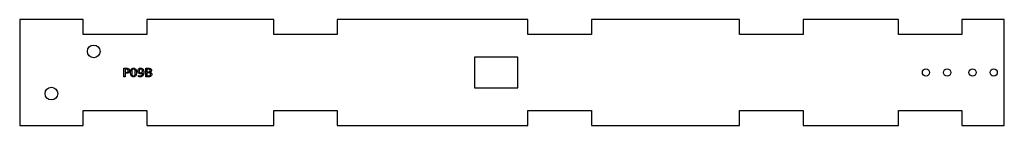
# Model space of a CAD drawing. Header units: millimetres. Extents: x 0 to 465, y 0 to 50.
import ezdxf

# ---------------------------------------------------------------- set-up
doc = ezdxf.new("R2010")
doc.units = ezdxf.units.MM
doc.layers.add('CUT', color=1, linetype='Continuous')
doc.layers.add('LABELS', color=3, linetype='Continuous')

msp = doc.modelspace()

# ---------------------------------------------------------------- linework, layer by layer
at = {"layer": 'CUT'}
for points in [[(0, 0), (30, 0), (30, 7), (60, 7), (60, 0), (120, 0), (120, 7), (150, 7), (150, 0), (240, 0), (240, 7), (270, 7), (270, 0), (340, 0), (340, 7), (370, 7), (370, 0), (415, 0), (415, 7), (445, 7), (445, 0), (465, 0), (465, 50), (445, 50), (445, 43), (415, 43), (415, 50), (370, 50), (370, 43), (340, 43), (340, 50), (270, 50), (270, 43), (240, 43), (240, 50), (150, 50), (150, 43), (120, 43), (120, 50), (60, 50), (60, 43), (30, 43), (30, 50), (0, 50)], [(214.8, 17.8), (235.2, 17.8), (235.2, 32.2), (214.8, 32.2)]]:
    msp.add_lwpolyline(points, close=True, dxfattribs=at)
for centre, radius in [((35, 35), 3), ((428, 25), 1.7), ((438, 25), 1.7), ((450, 25), 1.7), ((460, 25), 1.7), ((15, 15), 3)]:
    msp.add_circle(centre, radius, dxfattribs=at)
at = {"layer": 'LABELS'}
for points in [[(49.24, 27), (50.46, 27), (50.77, 26.98), (51.05, 26.92), (51.28, 26.83), (51.47, 26.7), (51.63, 26.53), (51.73, 26.32), (51.8, 26.08), (51.82, 25.81), (51.8, 25.53), (51.73, 25.29), (51.63, 25.08), (51.47, 24.91), (51.28, 24.78), (51.05, 24.68), (50.77, 24.63), (50.46, 24.61), (49.78, 24.61), (49.78, 23), (49.24, 23), (49.24, 27)], [(49.78, 26.56), (49.78, 25.05), (50.46, 25.05), (50.64, 25.06), (50.79, 25.1), (50.93, 25.16), (51.04, 25.25), (51.13, 25.36), (51.2, 25.48), (51.24, 25.63), (51.25, 25.81), (51.24, 25.97), (51.2, 26.12), (51.13, 26.25), (51.04, 26.36), (50.93, 26.45), (50.79, 26.51), (50.64, 26.54), (50.46, 26.56), (49.78, 26.56)], [(53.75, 27.07), (54.07, 27.04), (54.34, 26.94), (54.58, 26.77), (54.78, 26.54), (54.93, 26.24), (55.04, 25.89), (55.11, 25.47), (55.13, 25), (55.11, 24.52), (55.04, 24.11), (54.93, 23.75), (54.78, 23.45), (54.58, 23.22), (54.34, 23.06), (54.07, 22.96), (53.75, 22.92), (53.43, 22.96), (53.16, 23.06), (52.92, 23.22), (52.72, 23.45), (52.57, 23.75), (52.46, 24.11), (52.39, 24.52), (52.37, 25), (52.39, 25.47), (52.46, 25.89), (52.57, 26.24), (52.72, 26.54), (52.92, 26.77), (53.16, 26.94), (53.43, 27.04), (53.75, 27.07)], [(53.75, 26.64), (53.55, 26.62), (53.38, 26.54), (53.24, 26.41), (53.12, 26.23), (53.03, 26), (52.96, 25.72), (52.92, 25.38), (52.91, 25), (52.92, 24.61), (52.96, 24.28), (53.03, 23.99), (53.12, 23.76), (53.24, 23.58), (53.38, 23.45), (53.55, 23.38), (53.75, 23.35), (53.95, 23.38), (54.12, 23.45), (54.26, 23.58), (54.38, 23.76), (54.47, 23.99), (54.54, 24.28), (54.58, 24.61), (54.59, 25), (54.58, 25.38), (54.54, 25.72), (54.47, 26), (54.38, 26.23), (54.26, 26.41), (54.12, 26.54), (53.95, 26.62), (53.75, 26.64)], [(56.1, 23.08), (56.1, 23.58), (56.2, 23.53), (56.31, 23.49), (56.41, 23.46), (56.51, 23.43), (56.62, 23.41), (56.72, 23.39), (56.82, 23.38), (56.92, 23.38), (57.17, 23.4), (57.4, 23.47), (57.58, 23.58), (57.74, 23.74), (57.87, 23.94), (57.96, 24.19), (58.03, 24.49), (58.06, 24.83), (57.98, 24.72), (57.89, 24.63), (57.78, 24.55), (57.67, 24.48), (57.55, 24.42), (57.42, 24.39), (57.28, 24.36), (57.14, 24.36), (56.86, 24.38), (56.6, 24.45), (56.38, 24.56), (56.19, 24.72), (56.04, 24.92), (55.93, 25.15), (55.86, 25.41), (55.84, 25.71), (55.87, 26), (55.93, 26.27), (56.05, 26.5), (56.21, 26.7), (56.4, 26.86), (56.63, 26.98), (56.89, 27.05), (57.18, 27.07), (57.5, 27.04), (57.79, 26.94), (58.03, 26.77), (58.24, 26.54), (58.4, 26.24), (58.51, 25.89), (58.58, 25.47), (58.6, 25), (58.57, 24.55), (58.49, 24.15), (58.35, 23.79), (58.15, 23.49), (57.91, 23.24), (57.63, 23.06), (57.31, 22.96), (56.95, 22.92), (56.84, 22.92), (56.74, 22.93), (56.64, 22.94), (56.53, 22.96), (56.43, 22.99), (56.32, 23.01), (56.21, 23.05), (56.1, 23.08)], [(57.18, 24.78), (57.35, 24.79), (57.5, 24.84), (57.64, 24.92), (57.75, 25.03), (57.85, 25.16), (57.91, 25.32), (57.95, 25.51), (57.97, 25.71), (57.95, 25.92), (57.91, 26.1), (57.85, 26.26), (57.75, 26.39), (57.64, 26.5), (57.5, 26.58), (57.35, 26.63), (57.18, 26.64), (57, 26.63), (56.85, 26.58), (56.72, 26.5), (56.6, 26.39), (56.51, 26.26), (56.44, 26.1), (56.4, 25.92), (56.39, 25.71), (56.4, 25.51), (56.44, 25.32), (56.51, 25.16), (56.6, 25.03), (56.72, 24.92), (56.85, 24.84), (57, 24.79), (57.18, 24.78)], [(59.53, 27), (60.91, 27), (61.2, 26.98), (61.46, 26.94), (61.68, 26.86), (61.86, 26.74), (62.01, 26.6), (62.11, 26.43), (62.18, 26.23), (62.2, 26.01), (62.19, 25.84), (62.15, 25.68), (62.1, 25.55), (62.03, 25.43), (61.93, 25.33), (61.81, 25.25), (61.68, 25.19), (61.52, 25.16), (61.71, 25.1), (61.88, 25.02), (62.02, 24.92), (62.14, 24.8), (62.24, 24.65), (62.31, 24.49), (62.35, 24.32), (62.36, 24.12), (62.34, 23.87), (62.27, 23.65), (62.16, 23.45), (62, 23.29), (61.8, 23.16), (61.56, 23.07), (61.28, 23.02), (60.96, 23), (59.53, 23), (59.53, 27)], [(60.07, 26.56), (60.07, 25.35), (60.87, 25.35), (61.05, 25.36), (61.21, 25.39), (61.35, 25.43), (61.46, 25.5), (61.54, 25.58), (61.61, 25.69), (61.64, 25.81), (61.65, 25.95), (61.64, 26.09), (61.61, 26.22), (61.54, 26.32), (61.46, 26.41), (61.35, 26.47), (61.21, 26.52), (61.05, 26.55), (60.87, 26.56), (60.07, 26.56)], [(60.07, 24.91), (60.07, 23.44), (60.94, 23.44), (61.14, 23.46), (61.32, 23.49), (61.46, 23.55), (61.58, 23.63), (61.67, 23.73), (61.74, 23.85), (61.78, 24), (61.79, 24.18), (61.78, 24.35), (61.74, 24.5), (61.67, 24.63), (61.58, 24.73), (61.46, 24.81), (61.32, 24.87), (61.14, 24.9), (60.94, 24.91), (60.07, 24.91)]]:
    msp.add_lwpolyline(points, close=True, dxfattribs=at)

doc.saveas('drawing.dxf')
